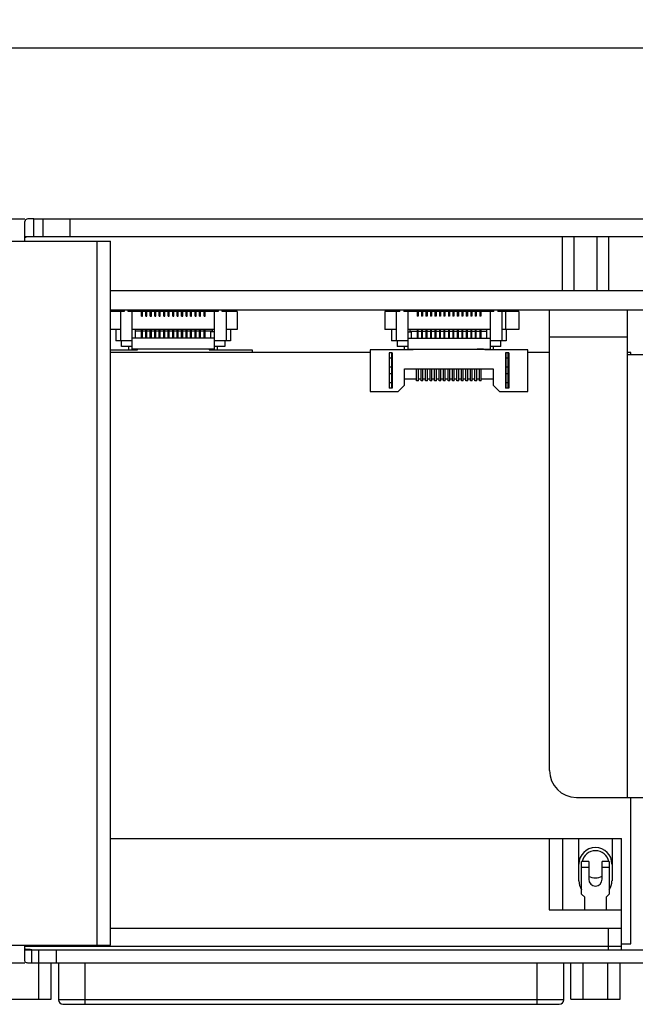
# Model space of a CAD drawing. Header units: inches. Extents: x 0 to 34, y 0 to 22.
# Tile 11 of 53: x 13.1 to 15.8, y 14.3 to 18.6. Entities that reach past the tile are written whole.
import ezdxf

# ---------------------------------------------------------------- set-up
doc = ezdxf.new("R2010")
doc.units = ezdxf.units.IN
doc.header["$LTSCALE"] = 1.87
doc.header["$MEASUREMENT"] = 0
doc.layers.get('0').update_dxf_attribs({"linetype": 'CONTINUOUS'})
doc.layers.add('02___PRT_ALL_AXES', color=7, linetype='CONTINUOUS')
doc.layers.add('DIMENSIONS', color=7, linetype='CONTINUOUS')
doc.styles.get("Standard").update_dxf_attribs({"font": 'txt', "width": 0.8})
doc.dimstyles.new('DIMSTYLE_1', dxfattribs={"dimtxt": 0.125, "dimasz": 0.18, "dimexe": 0.125, "dimexo": 0.0625, "dimgap": 0.0625, "dimtad": 0, "dimtih": 1, "dimtoh": 1, "dimzin": 0, "dimdsep": 46, "dimtxsty": 'STANDARD', "dimblk": '_FILLED', "dimblk1": '_FILLED', "dimblk2": '_FILLED', "dimcen": 0.09, "dimazin": 0, "dimtp": 0.01, "dimtm": 0.01, "dimtfac": 1, "dimtofl": 0, "dimtmove": 0, "dimatfit": 3, "dimldrblk": '_FILLED', "dimfxl": 1, "dimtolj": 1, "dimtzin": 0, "dimarcsym": 0})

# ---------------------------------------------------------------- blocks, each defined once
blk = doc.blocks.new('_FILLED')
at = {"color": 0, "linetype": 'BYBLOCK'}
blk.add_solid([(0, 0), (-1, 0.174), (-1, -0.174)], dxfattribs=at)
blk = doc.blocks.new('*D6')
at = {"layer": 'DIMENSIONS', "color": 2, "linetype": 'CONTINUOUS'}
for p, q in [((6.602, 16.7176), (6.602, 18.6352)), ((16.3028, 16.7176), (16.3028, 18.6352)), ((6.602, 18.5102), (10.5274, 18.5102)), ((16.3028, 18.5102), (12.3774, 18.5102))]:
    blk.add_line(p, q, dxfattribs=at)
at = {"layer": 'DIMENSIONS', "color": 2, "linetype": 'CONTINUOUS', "xscale": 0.18, "yscale": 0.18, "zscale": 0.18, "rotation": 180}
blk.add_blockref('_FILLED', (6.602, 18.5102), dxfattribs=at)
at = {"layer": 'DIMENSIONS', "color": 2, "linetype": 'CONTINUOUS', "xscale": 0.18, "yscale": 0.18, "zscale": 0.18}
blk.add_blockref('_FILLED', (16.3028, 18.5102), dxfattribs=at)
at = {"layer": 'DIMENSIONS', "color": 2, "linetype": 'CONTINUOUS', "insert": (11.4524, 18.5727), "char_height": 0.125, "width": 1.725, "attachment_point": 2, "line_spacing_factor": 0.9}
blk.add_mtext('2X 246.40{\\ftxt.shx;\\W1.000000;\\H0.125000; }[9.701]', dxfattribs=at)

msp = doc.modelspace()

# ---------------------------------------------------------------- linework, layer by layer
at = {"color": 7, "linetype": 'CONTINUOUS'}
for p, q in [((12.7099, 17.7602), (13.1036, 17.7602)), ((13.1036, 17.6618), (13.1036, 17.749)), ((13.143, 17.6815), (13.143, 17.7602)), ((13.143, 17.7602), (17.6729, 17.7602)), ((13.1824, 17.7602), (13.1824, 17.6815)), ((13.3005, 17.7602), (13.3005, 17.6815)), ((12.4957, 17.6618), (13.48, 17.6618)), ((13.4209, 14.5681), (13.4209, 17.6618)), ((13.48, 14.5681), (13.48, 17.6618)), ((15.4643, 17.6815), (15.4643, 17.4453)), ((15.5155, 17.6815), (15.5155, 17.4453)), ((15.6178, 17.6815), (15.6178, 17.4453)), ((15.6689, 17.6815), (15.6689, 17.4453)), ((13.48, 17.4453), (17.6729, 17.4453)), ((13.48, 17.3603), (17.6729, 17.3603)), ((13.5397, 17.3524), (13.48, 17.3524)), ((13.5229, 17.3524), (13.5229, 17.2244)), ((13.5397, 17.3603), (13.5397, 17.3524)), ((13.5574, 17.3524), (13.5574, 17.3603)), ((13.6151, 17.3524), (13.5574, 17.3524)), ((13.5741, 17.187), (13.5741, 17.3524)), ((13.6151, 17.3327), (13.6151, 17.3603)), ((13.6198, 17.3327), (13.6198, 17.3603)), ((13.6347, 17.3524), (13.6198, 17.3524)), ((13.6347, 17.3327), (13.6347, 17.3603)), ((13.6395, 17.3327), (13.6395, 17.3603)), ((13.6544, 17.3524), (13.6395, 17.3524)), ((13.6544, 17.3327), (13.6544, 17.3603)), ((13.6592, 17.3327), (13.6592, 17.3603)), ((13.6741, 17.3524), (13.6592, 17.3524)), ((13.6741, 17.3327), (13.6741, 17.3603)), ((13.6788, 17.3327), (13.6788, 17.3603)), ((13.6938, 17.3524), (13.6788, 17.3524)), ((13.6938, 17.3327), (13.6938, 17.3603)), ((13.6985, 17.3327), (13.6985, 17.3603)), ((13.7135, 17.3524), (13.6985, 17.3524)), ((13.7135, 17.3327), (13.7135, 17.3603)), ((13.7182, 17.3327), (13.7182, 17.3603)), ((13.7332, 17.3524), (13.7182, 17.3524)), ((13.7332, 17.3327), (13.7332, 17.3603)), ((13.7379, 17.3327), (13.7379, 17.3603)), ((13.7529, 17.3524), (13.7379, 17.3524)), ((13.7529, 17.3327), (13.7529, 17.3603)), ((13.7576, 17.3327), (13.7576, 17.3603)), ((13.7725, 17.3524), (13.7576, 17.3524)), ((13.7725, 17.3327), (13.7725, 17.3603)), ((13.7773, 17.3327), (13.7773, 17.3603)), ((13.7922, 17.3524), (13.7773, 17.3524)), ((13.7922, 17.3327), (13.7922, 17.3603)), ((13.797, 17.3327), (13.797, 17.3603)), ((13.8119, 17.3524), (13.797, 17.3524)), ((13.8119, 17.3327), (13.8119, 17.3603)), ((13.8166, 17.3327), (13.8166, 17.3603)), ((13.8316, 17.3524), (13.8166, 17.3524)), ((13.8316, 17.3327), (13.8316, 17.3603)), ((13.8363, 17.3327), (13.8363, 17.3603)), ((13.8513, 17.3524), (13.8363, 17.3524)), ((13.8513, 17.3327), (13.8513, 17.3603)), ((13.856, 17.3327), (13.856, 17.3603)), ((13.871, 17.3524), (13.856, 17.3524)), ((13.871, 17.3327), (13.871, 17.3603)), ((13.8757, 17.3327), (13.8757, 17.3603)), ((13.8907, 17.3524), (13.8757, 17.3524)), ((13.8907, 17.3327), (13.8907, 17.3603)), ((13.8954, 17.3327), (13.8954, 17.3603)), ((13.9531, 17.3524), (13.8954, 17.3524)), ((13.9363, 17.187), (13.9363, 17.3524)), ((13.9531, 17.3603), (13.9531, 17.3524)), ((13.9708, 17.3524), (13.9708, 17.3603)), ((14.0367, 17.3524), (13.9708, 17.3524)), ((13.9838, 17.3603), (13.9838, 17.3524)), ((13.9875, 17.3524), (13.9875, 17.2244)), ((14.0267, 17.3603), (14.0267, 17.3524)), ((14.0367, 17.3524), (14.0367, 17.2736)), ((14.7515, 17.3524), (14.6855, 17.3524)), ((14.6855, 17.3524), (14.6855, 17.2736)), ((14.6956, 17.3603), (14.6956, 17.3524)), ((14.7347, 17.3524), (14.7347, 17.2244)), ((14.7385, 17.3603), (14.7385, 17.3524)), ((14.7515, 17.3524), (14.7515, 17.3603)), ((14.7692, 17.3603), (14.7692, 17.3524)), ((14.8269, 17.3524), (14.7692, 17.3524)), ((14.7859, 17.3524), (14.7859, 17.187)), ((14.8269, 17.3603), (14.8269, 17.3327)), ((14.8316, 17.3603), (14.8316, 17.3327)), ((14.8466, 17.3524), (14.8316, 17.3524)), ((14.8466, 17.3603), (14.8466, 17.3327)), ((14.8513, 17.3603), (14.8513, 17.3327)), ((14.8662, 17.3524), (14.8513, 17.3524)), ((14.8662, 17.3603), (14.8662, 17.3327)), ((14.871, 17.3603), (14.871, 17.3327)), ((14.8859, 17.3524), (14.871, 17.3524)), ((14.8859, 17.3603), (14.8859, 17.3327)), ((14.8907, 17.3603), (14.8907, 17.3327)), ((14.9056, 17.3524), (14.8907, 17.3524)), ((14.9056, 17.3603), (14.9056, 17.3327)), ((14.9103, 17.3603), (14.9103, 17.3327)), ((14.9253, 17.3524), (14.9103, 17.3524)), ((14.9253, 17.3603), (14.9253, 17.3327)), ((14.93, 17.3603), (14.93, 17.3327)), ((14.945, 17.3524), (14.93, 17.3524)), ((14.945, 17.3603), (14.945, 17.3327)), ((14.9497, 17.3603), (14.9497, 17.3327)), ((14.9647, 17.3524), (14.9497, 17.3524)), ((14.9647, 17.3603), (14.9647, 17.3327)), ((14.9694, 17.3603), (14.9694, 17.3327)), ((14.9844, 17.3524), (14.9694, 17.3524)), ((14.9844, 17.3603), (14.9844, 17.3327)), ((14.9891, 17.3603), (14.9891, 17.3327)), ((15.004, 17.3524), (14.9891, 17.3524)), ((15.004, 17.3603), (15.004, 17.3327)), ((15.0088, 17.3603), (15.0088, 17.3327)), ((15.0237, 17.3524), (15.0088, 17.3524)), ((15.0237, 17.3603), (15.0237, 17.3327)), ((15.0284, 17.3603), (15.0284, 17.3327)), ((15.0434, 17.3524), (15.0284, 17.3524)), ((15.0434, 17.3603), (15.0434, 17.3327)), ((15.0481, 17.3603), (15.0481, 17.3327)), ((15.0631, 17.3524), (15.0481, 17.3524)), ((15.0631, 17.3603), (15.0631, 17.3327)), ((15.0678, 17.3603), (15.0678, 17.3327)), ((15.0828, 17.3524), (15.0678, 17.3524)), ((15.0828, 17.3603), (15.0828, 17.3327)), ((15.0875, 17.3603), (15.0875, 17.3327)), ((15.1025, 17.3524), (15.0875, 17.3524)), ((15.1025, 17.3603), (15.1025, 17.3327)), ((15.1072, 17.3603), (15.1072, 17.3327)), ((15.1649, 17.3524), (15.1072, 17.3524)), ((15.1481, 17.3524), (15.1481, 17.187)), ((15.1649, 17.3524), (15.1649, 17.3603)), ((15.1826, 17.3603), (15.1826, 17.3524)), ((15.2741, 17.3524), (15.1826, 17.3524)), ((15.1993, 17.3524), (15.1993, 17.2244)), ((15.2151, 17.3524), (15.2151, 17.2736)), ((15.2741, 17.3524), (15.2741, 17.2736)), ((15.4091, 15.3358), (15.4091, 17.3603)), ((15.7517, 15.2177), (15.7517, 17.3603)), ((13.6198, 17.3347), (13.6151, 17.3347)), ((13.6151, 17.3327), (13.6198, 17.3327)), ((13.6395, 17.3347), (13.6347, 17.3347)), ((13.6347, 17.3327), (13.6395, 17.3327)), ((13.6592, 17.3347), (13.6544, 17.3347)), ((13.6544, 17.3327), (13.6592, 17.3327)), ((13.6788, 17.3347), (13.6741, 17.3347)), ((13.6741, 17.3327), (13.6788, 17.3327)), ((13.6985, 17.3347), (13.6938, 17.3347)), ((13.6938, 17.3327), (13.6985, 17.3327)), ((13.7182, 17.3347), (13.7135, 17.3347)), ((13.7135, 17.3327), (13.7182, 17.3327)), ((13.7379, 17.3347), (13.7332, 17.3347)), ((13.7332, 17.3327), (13.7379, 17.3327)), ((13.7576, 17.3347), (13.7529, 17.3347)), ((13.7529, 17.3327), (13.7576, 17.3327)), ((13.7773, 17.3347), (13.7725, 17.3347)), ((13.7725, 17.3327), (13.7773, 17.3327)), ((13.797, 17.3347), (13.7922, 17.3347)), ((13.7922, 17.3327), (13.797, 17.3327)), ((13.8166, 17.3347), (13.8119, 17.3347)), ((13.8119, 17.3327), (13.8166, 17.3327)), ((13.8363, 17.3347), (13.8316, 17.3347)), ((13.8316, 17.3327), (13.8363, 17.3327)), ((13.856, 17.3347), (13.8513, 17.3347)), ((13.8513, 17.3327), (13.856, 17.3327)), ((13.8757, 17.3347), (13.871, 17.3347)), ((13.871, 17.3327), (13.8757, 17.3327)), ((13.8954, 17.3347), (13.8907, 17.3347)), ((13.8907, 17.3327), (13.8954, 17.3327)), ((14.8269, 17.3347), (14.8316, 17.3347)), ((14.8316, 17.3327), (14.8269, 17.3327)), ((14.8466, 17.3347), (14.8513, 17.3347)), ((14.8513, 17.3327), (14.8466, 17.3327)), ((14.8662, 17.3347), (14.871, 17.3347)), ((14.871, 17.3327), (14.8662, 17.3327)), ((14.8859, 17.3347), (14.8907, 17.3347)), ((14.8907, 17.3327), (14.8859, 17.3327)), ((14.9056, 17.3347), (14.9103, 17.3347)), ((14.9103, 17.3327), (14.9056, 17.3327)), ((14.9253, 17.3347), (14.93, 17.3347)), ((14.93, 17.3327), (14.9253, 17.3327)), ((14.945, 17.3347), (14.9497, 17.3347)), ((14.9497, 17.3327), (14.945, 17.3327)), ((14.9647, 17.3347), (14.9694, 17.3347)), ((14.9694, 17.3327), (14.9647, 17.3327)), ((14.9844, 17.3347), (14.9891, 17.3347)), ((14.9891, 17.3327), (14.9844, 17.3327)), ((15.004, 17.3347), (15.0088, 17.3347)), ((15.0088, 17.3327), (15.004, 17.3327)), ((15.0237, 17.3347), (15.0284, 17.3347)), ((15.0284, 17.3327), (15.0237, 17.3327)), ((15.0434, 17.3347), (15.0481, 17.3347)), ((15.0481, 17.3327), (15.0434, 17.3327)), ((15.0631, 17.3347), (15.0678, 17.3347)), ((15.0678, 17.3327), (15.0631, 17.3327)), ((15.0828, 17.3347), (15.0875, 17.3347)), ((15.0875, 17.3327), (15.0828, 17.3327)), ((15.1025, 17.3347), (15.1072, 17.3347)), ((15.1072, 17.3327), (15.1025, 17.3327)), ((13.5229, 17.2736), (13.48, 17.2736)), ((13.5033, 17.2736), (13.5033, 17.2244)), ((13.9363, 17.2736), (13.5741, 17.2736)), ((13.5899, 17.2362), (13.5899, 17.2736)), ((13.6151, 17.2658), (13.5899, 17.2658)), ((13.6151, 17.2362), (13.6151, 17.2736)), ((13.6198, 17.2362), (13.6198, 17.2736)), ((13.6347, 17.2658), (13.6198, 17.2658)), ((13.6347, 17.2362), (13.6347, 17.2736)), ((13.6395, 17.2362), (13.6395, 17.2736)), ((13.6544, 17.2658), (13.6395, 17.2658)), ((13.6544, 17.2362), (13.6544, 17.2736)), ((13.6592, 17.2362), (13.6592, 17.2736)), ((13.6741, 17.2658), (13.6592, 17.2658)), ((13.6741, 17.2362), (13.6741, 17.2736)), ((13.6788, 17.2362), (13.6788, 17.2736)), ((13.6938, 17.2658), (13.6788, 17.2658)), ((13.6938, 17.2362), (13.6938, 17.2736)), ((13.6985, 17.2362), (13.6985, 17.2736)), ((13.7135, 17.2658), (13.6985, 17.2658)), ((13.7135, 17.2362), (13.7135, 17.2736)), ((13.7182, 17.2362), (13.7182, 17.2736)), ((13.7332, 17.2658), (13.7182, 17.2658)), ((13.7332, 17.2362), (13.7332, 17.2736)), ((13.7379, 17.2362), (13.7379, 17.2736)), ((13.7529, 17.2658), (13.7379, 17.2658)), ((13.7529, 17.2362), (13.7529, 17.2736)), ((13.7576, 17.2362), (13.7576, 17.2736)), ((13.7725, 17.2658), (13.7576, 17.2658)), ((13.7725, 17.2362), (13.7725, 17.2736)), ((13.7773, 17.2362), (13.7773, 17.2736)), ((13.7922, 17.2658), (13.7773, 17.2658)), ((13.7922, 17.2362), (13.7922, 17.2736)), ((13.797, 17.2362), (13.797, 17.2736)), ((13.8119, 17.2658), (13.797, 17.2658)), ((13.8119, 17.2362), (13.8119, 17.2736)), ((13.8166, 17.2362), (13.8166, 17.2736)), ((13.8316, 17.2658), (13.8166, 17.2658)), ((13.8316, 17.2362), (13.8316, 17.2736)), ((13.8363, 17.2362), (13.8363, 17.2736)), ((13.8513, 17.2658), (13.8363, 17.2658)), ((13.8513, 17.2362), (13.8513, 17.2736)), ((13.856, 17.2362), (13.856, 17.2736)), ((13.871, 17.2658), (13.856, 17.2658)), ((13.871, 17.2362), (13.871, 17.2736)), ((13.8757, 17.2362), (13.8757, 17.2736)), ((13.8907, 17.2658), (13.8757, 17.2658)), ((13.8907, 17.2362), (13.8907, 17.2736)), ((13.8954, 17.2362), (13.8954, 17.2736)), ((13.9265, 17.2658), (13.8954, 17.2658)), ((13.9265, 17.2736), (13.9265, 17.2638)), ((14.0367, 17.2736), (13.9875, 17.2736)), ((14.0072, 17.2736), (14.0072, 17.2244)), ((14.7347, 17.2736), (14.6855, 17.2736)), ((14.7151, 17.2736), (14.7151, 17.2244)), ((15.1481, 17.2736), (14.7859, 17.2736)), ((14.7958, 17.2736), (14.7958, 17.2638)), ((14.7958, 17.2658), (14.8269, 17.2658)), ((14.8269, 17.2736), (14.8269, 17.2362)), ((14.8316, 17.2362), (14.8316, 17.2736)), ((14.8316, 17.2658), (14.8466, 17.2658)), ((14.8466, 17.2736), (14.8466, 17.2362)), ((14.8513, 17.2362), (14.8513, 17.2736)), ((14.8513, 17.2658), (14.8662, 17.2658)), ((14.8662, 17.2736), (14.8662, 17.2362)), ((14.871, 17.2362), (14.871, 17.2736)), ((14.871, 17.2658), (14.8859, 17.2658)), ((14.8859, 17.2736), (14.8859, 17.2362)), ((14.8907, 17.2362), (14.8907, 17.2736)), ((14.8907, 17.2658), (14.9056, 17.2658)), ((14.9056, 17.2736), (14.9056, 17.2362)), ((14.9103, 17.2362), (14.9103, 17.2736)), ((14.9103, 17.2658), (14.9253, 17.2658)), ((14.9253, 17.2736), (14.9253, 17.2362)), ((14.93, 17.2362), (14.93, 17.2736)), ((14.93, 17.2658), (14.945, 17.2658)), ((14.945, 17.2736), (14.945, 17.2362)), ((14.9497, 17.2362), (14.9497, 17.2736)), ((14.9497, 17.2658), (14.9647, 17.2658)), ((14.9647, 17.2736), (14.9647, 17.2362)), ((14.9694, 17.2362), (14.9694, 17.2736)), ((14.9694, 17.2658), (14.9844, 17.2658)), ((14.9844, 17.2736), (14.9844, 17.2362)), ((14.9891, 17.2362), (14.9891, 17.2736)), ((14.9891, 17.2658), (15.004, 17.2658)), ((15.004, 17.2736), (15.004, 17.2362)), ((15.0088, 17.2362), (15.0088, 17.2736)), ((15.0088, 17.2658), (15.0237, 17.2658)), ((15.0237, 17.2736), (15.0237, 17.2362)), ((15.0284, 17.2362), (15.0284, 17.2736)), ((15.0284, 17.2658), (15.0434, 17.2658)), ((15.0434, 17.2736), (15.0434, 17.2362)), ((15.0481, 17.2362), (15.0481, 17.2736)), ((15.0481, 17.2658), (15.0631, 17.2658)), ((15.0631, 17.2736), (15.0631, 17.2362)), ((15.0678, 17.2362), (15.0678, 17.2736)), ((15.0678, 17.2658), (15.0828, 17.2658)), ((15.0828, 17.2736), (15.0828, 17.2362)), ((15.0875, 17.2362), (15.0875, 17.2736)), ((15.0875, 17.2658), (15.1025, 17.2658)), ((15.1025, 17.2736), (15.1025, 17.2362)), ((15.1072, 17.2736), (15.1072, 17.2362)), ((15.1072, 17.2658), (15.1324, 17.2658)), ((15.1324, 17.2736), (15.1324, 17.2362)), ((15.2741, 17.2736), (15.1993, 17.2736)), ((15.219, 17.2736), (15.219, 17.2244)), ((13.5741, 17.2244), (13.5033, 17.2244)), ((13.5277, 17.1988), (13.5277, 17.2244)), ((13.9363, 17.2362), (13.5741, 17.2362)), ((13.6198, 17.2461), (13.6151, 17.2461)), ((13.6395, 17.2461), (13.6347, 17.2461)), ((13.6592, 17.2461), (13.6544, 17.2461)), ((13.6788, 17.2461), (13.6741, 17.2461)), ((13.6985, 17.2461), (13.6938, 17.2461)), ((13.7182, 17.2461), (13.7135, 17.2461)), ((13.7379, 17.2461), (13.7332, 17.2461)), ((13.7576, 17.2461), (13.7529, 17.2461)), ((13.7773, 17.2461), (13.7725, 17.2461)), ((13.797, 17.2461), (13.7922, 17.2461)), ((13.8166, 17.2461), (13.8119, 17.2461)), ((13.8363, 17.2461), (13.8316, 17.2461)), ((13.856, 17.2461), (13.8513, 17.2461)), ((13.8757, 17.2461), (13.871, 17.2461)), ((13.8954, 17.2461), (13.8907, 17.2461)), ((13.9363, 17.2638), (13.9206, 17.2638)), ((13.9206, 17.2362), (13.9206, 17.2638)), ((14.0072, 17.2244), (13.9363, 17.2244)), ((13.9828, 17.2244), (13.9828, 17.1988)), ((14.7859, 17.2244), (14.7151, 17.2244)), ((14.7395, 17.2244), (14.7395, 17.1988)), ((14.7859, 17.2638), (14.8017, 17.2638)), ((14.7859, 17.2362), (15.1481, 17.2362)), ((14.8017, 17.2638), (14.8017, 17.2362)), ((14.8269, 17.2461), (14.8316, 17.2461)), ((14.8466, 17.2461), (14.8513, 17.2461)), ((14.8662, 17.2461), (14.871, 17.2461)), ((14.8859, 17.2461), (14.8907, 17.2461)), ((14.9056, 17.2461), (14.9103, 17.2461)), ((14.9253, 17.2461), (14.93, 17.2461)), ((14.945, 17.2461), (14.9497, 17.2461)), ((14.9647, 17.2461), (14.9694, 17.2461)), ((14.9844, 17.2461), (14.9891, 17.2461)), ((15.004, 17.2461), (15.0088, 17.2461)), ((15.0237, 17.2461), (15.0284, 17.2461)), ((15.0434, 17.2461), (15.0481, 17.2461)), ((15.0631, 17.2461), (15.0678, 17.2461)), ((15.0828, 17.2461), (15.0875, 17.2461)), ((15.1025, 17.2461), (15.1072, 17.2461)), ((15.219, 17.2244), (15.1481, 17.2244)), ((15.1946, 17.1988), (15.1946, 17.2244)), ((15.4091, 17.2421), (15.7517, 17.2421)), ((13.48, 17.1851), (13.5977, 17.1851)), ((13.5741, 17.1988), (13.5277, 17.1988)), ((13.5603, 17.1851), (13.5603, 17.1988)), ((13.9363, 17.187), (13.5741, 17.187)), ((13.5977, 17.1851), (13.5977, 17.187)), ((13.9127, 17.187), (13.9127, 17.1851)), ((13.9127, 17.1851), (14.1017, 17.1851)), ((13.9828, 17.1988), (13.9363, 17.1988)), ((13.9501, 17.1851), (13.9501, 17.1988)), ((14.1017, 17.1851), (14.1017, 17.1734)), ((14.8096, 17.1851), (14.6206, 17.1851)), ((14.6206, 17.1851), (14.6206, 17.002)), ((14.7859, 17.1988), (14.7395, 17.1988)), ((14.7721, 17.1851), (14.7721, 17.1988)), ((14.7859, 17.187), (15.1481, 17.187)), ((14.8096, 17.187), (14.8096, 17.1851)), ((15.091, 17.189), (15.1186, 17.189)), ((15.091, 17.187), (15.091, 17.189)), ((15.1048, 17.189), (15.1048, 17.187)), ((15.1186, 17.187), (15.1186, 17.189)), ((15.1245, 17.1851), (15.1245, 17.187)), ((15.3135, 17.1851), (15.1245, 17.1851)), ((15.1946, 17.1988), (15.1481, 17.1988)), ((15.1619, 17.1988), (15.1619, 17.1851)), ((15.3135, 17.002), (15.3135, 17.1851)), ((14.6206, 17.1734), (13.48, 17.1734)), ((14.7178, 17.1713), (14.7044, 17.1713)), ((14.7044, 17.1713), (14.7044, 17.0158)), ((14.7178, 17.1477), (14.7044, 17.1477)), ((14.7062, 17.0158), (14.7062, 17.1713)), ((14.716, 17.0158), (14.716, 17.1713)), ((14.7178, 17.1713), (14.7178, 17.0158)), ((15.23, 17.1713), (15.2159, 17.1713)), ((15.2159, 17.1713), (15.2159, 17.0158)), ((15.23, 17.1477), (15.2159, 17.1477)), ((15.218, 17.0158), (15.218, 17.1713)), ((15.2279, 17.0158), (15.2279, 17.1713)), ((15.23, 17.1713), (15.23, 17.0158)), ((15.4091, 17.1734), (15.3135, 17.1734)), ((15.7663, 17.1734), (15.7517, 17.1734)), ((15.7517, 17.1634), (15.8698, 17.1634)), ((14.7062, 17.128), (14.7044, 17.128)), ((14.716, 17.1083), (14.7062, 17.1083)), ((14.7178, 17.128), (14.716, 17.128)), ((14.7721, 17.1004), (15.1619, 17.1004)), ((14.7721, 17.0295), (14.7721, 17.1004)), ((14.8253, 17.0475), (14.8253, 17.1004)), ((14.8332, 17.0475), (14.8332, 17.1004)), ((14.845, 17.0475), (14.845, 17.1004)), ((14.8529, 17.0475), (14.8529, 17.1004)), ((14.8647, 17.0475), (14.8647, 17.1004)), ((14.8725, 17.0475), (14.8725, 17.1004)), ((14.8844, 17.0475), (14.8844, 17.1004)), ((14.8922, 17.0475), (14.8922, 17.1004)), ((14.904, 17.0475), (14.904, 17.1004)), ((14.9119, 17.0475), (14.9119, 17.1004)), ((14.9237, 17.0475), (14.9237, 17.1004)), ((14.9316, 17.0475), (14.9316, 17.1004)), ((14.9434, 17.0475), (14.9434, 17.1004)), ((14.9513, 17.0475), (14.9513, 17.1004)), ((14.9631, 17.0475), (14.9631, 17.1004)), ((14.971, 17.0475), (14.971, 17.1004)), ((14.9828, 17.0475), (14.9828, 17.1004)), ((14.9907, 17.0475), (14.9907, 17.1004)), ((15.0025, 17.0475), (15.0025, 17.1004)), ((15.0103, 17.0475), (15.0103, 17.1004)), ((15.0221, 17.0475), (15.0221, 17.1004)), ((15.03, 17.0475), (15.03, 17.1004)), ((15.0418, 17.0475), (15.0418, 17.1004)), ((15.0497, 17.0475), (15.0497, 17.1004)), ((15.0615, 17.0475), (15.0615, 17.1004)), ((15.0694, 17.0475), (15.0694, 17.1004)), ((15.0812, 17.0475), (15.0812, 17.1004)), ((15.0891, 17.0475), (15.0891, 17.1004)), ((15.1009, 17.0475), (15.1009, 17.1004)), ((15.1088, 17.0475), (15.1088, 17.1004)), ((15.1619, 17.1004), (15.1619, 17.0295)), ((15.218, 17.128), (15.2159, 17.128)), ((15.2279, 17.1083), (15.218, 17.1083)), ((15.23, 17.128), (15.2279, 17.128)), ((14.7062, 17.0591), (14.7044, 17.0591)), ((14.716, 17.0788), (14.7062, 17.0788)), ((14.7178, 17.0591), (14.716, 17.0591)), ((14.8253, 17.0551), (14.7721, 17.0551)), ((14.845, 17.0551), (14.8332, 17.0551)), ((14.8647, 17.0551), (14.8529, 17.0551)), ((14.8844, 17.0551), (14.8725, 17.0551)), ((14.904, 17.0551), (14.8922, 17.0551)), ((14.9237, 17.0551), (14.9119, 17.0551)), ((14.9434, 17.0551), (14.9316, 17.0551)), ((14.9631, 17.0551), (14.9513, 17.0551)), ((14.9828, 17.0551), (14.971, 17.0551)), ((15.0025, 17.0551), (14.9907, 17.0551)), ((15.0221, 17.0551), (15.0103, 17.0551)), ((15.0418, 17.0551), (15.03, 17.0551)), ((15.0615, 17.0551), (15.0497, 17.0551)), ((15.0812, 17.0551), (15.0694, 17.0551)), ((15.1009, 17.0551), (15.0891, 17.0551)), ((15.1619, 17.0551), (15.1088, 17.0551)), ((15.218, 17.0591), (15.2159, 17.0591)), ((15.2279, 17.0788), (15.218, 17.0788)), ((15.23, 17.0591), (15.2279, 17.0591)), ((14.7178, 17.0394), (14.7044, 17.0394)), ((14.7178, 17.0158), (14.7044, 17.0158)), ((14.7446, 17.002), (14.7721, 17.0295)), ((14.8332, 17.0475), (14.8253, 17.0475)), ((14.8529, 17.0475), (14.845, 17.0475)), ((14.8725, 17.0475), (14.8647, 17.0475)), ((14.8922, 17.0475), (14.8844, 17.0475)), ((14.9119, 17.0475), (14.904, 17.0475)), ((14.9316, 17.0475), (14.9237, 17.0475)), ((14.9513, 17.0475), (14.9434, 17.0475)), ((14.971, 17.0475), (14.9631, 17.0475)), ((14.9907, 17.0475), (14.9828, 17.0475)), ((15.0103, 17.0475), (15.0025, 17.0475)), ((15.03, 17.0475), (15.0221, 17.0475)), ((15.0497, 17.0475), (15.0418, 17.0475)), ((15.0694, 17.0475), (15.0615, 17.0475)), ((15.0891, 17.0475), (15.0812, 17.0475)), ((15.1088, 17.0475), (15.1009, 17.0475)), ((15.1619, 17.0295), (15.1895, 17.002)), ((15.23, 17.0394), (15.2159, 17.0394)), ((15.23, 17.0158), (15.2159, 17.0158)), ((14.6206, 17.002), (14.7446, 17.002)), ((15.1895, 17.002), (15.3135, 17.002)), ((15.5272, 15.2177), (15.8614, 15.2177)), ((13.48, 15.0366), (15.7257, 15.0366)), ((15.4084, 15.0366), (15.4084, 14.7236)), ((15.4674, 14.7236), (15.4674, 15.0366)), ((15.5383, 14.8516), (15.5383, 15.0366)), ((15.684, 15.0366), (15.684, 14.8516)), ((15.7257, 14.5642), (15.7257, 15.0366)), ((15.5816, 14.9353), (15.5501, 14.9353)), ((15.5501, 14.7925), (15.5501, 14.9353)), ((15.5816, 14.9353), (15.5816, 14.8575)), ((15.6721, 14.9353), (15.6407, 14.9353)), ((15.6407, 14.8575), (15.6407, 14.9353)), ((15.6721, 14.9353), (15.6721, 14.7925)), ((15.5501, 14.9116), (15.5816, 14.9116)), ((15.6407, 14.9116), (15.6721, 14.9116)), ((15.5501, 14.7925), (15.5639, 14.7788)), ((15.5639, 14.7236), (15.5639, 14.7788)), ((15.6584, 14.7788), (15.6721, 14.7925)), ((15.6584, 14.7788), (15.6584, 14.7236)), ((15.4084, 14.7236), (15.7257, 14.7236)), ((13.48, 14.6429), (15.7257, 14.6429)), ((15.6666, 14.6429), (15.6666, 14.5484)), ((12.4957, 14.5681), (13.48, 14.5681)), ((13.1036, 14.4978), (13.1036, 14.5681)), ((13.1036, 14.5642), (15.7257, 14.5642)), ((13.1331, 14.4894), (13.1331, 14.5484)), ((13.1627, 14.5484), (13.1627, 14.4894)), ((13.2414, 14.5484), (13.2414, 14.4894)), ((15.7257, 14.5734), (15.7663, 14.5734)), ((15.7257, 14.5484), (15.7257, 14.5642)), ((13.1036, 14.4894), (12.7099, 14.4894)), ((16.3442, 14.4894), (13.1331, 14.4894)), ((13.1651, 14.3304), (13.1651, 14.4894)), ((13.2191, 14.3304), (13.2191, 14.4894)), ((13.2505, 14.4894), (13.2505, 14.328)), ((13.3686, 14.3083), (13.3686, 14.4894)), ((15.3536, 14.4894), (15.3536, 14.3083)), ((15.4718, 14.328), (15.4718, 14.4894)), ((15.5032, 14.3304), (15.5032, 14.4894)), ((15.5578, 14.3304), (15.5578, 14.4894)), ((15.6658, 14.3304), (15.6658, 14.4894)), ((15.7191, 14.3304), (15.7191, 14.4894)), ((13.0032, 14.3304), (13.2191, 14.3304)), ((15.4718, 14.328), (13.2505, 14.328)), ((15.5032, 14.3304), (15.7191, 14.3304)), ((13.2702, 14.3083), (15.4521, 14.3083))]:
    msp.add_line(p, q, dxfattribs=at)
at = {"color": 3, "linetype": 'CONTINUOUS'}
for p, q in [((17.6729, 17.6815), (13.1036, 17.6815)), ((13.1036, 14.5484), (16.3442, 14.5484))]:
    msp.add_line(p, q, dxfattribs=at)
at = {"color": 7, "linetype": 'CONTINUOUS'}
for centre, radius, start, end in [((15.5272, 15.3358), 0.1181, 180, 270), ((15.6111, 14.9244), 0.0728, 0, 180), ((15.6111, 14.8516), 0.0728, 180, 213.0875), ((15.6111, 14.8575), 0.0295, 180, 360), ((15.6111, 14.8516), 0.0728, 326.9125, 360), ((13.2702, 14.328), 0.0197, 180, 270), ((15.4521, 14.328), 0.0197, 270, 360)]:
    msp.add_arc(centre, radius, start, end, dxfattribs=at)
for points, knots in [([(13.143, 17.7602), (13.1388, 17.7602), (13.1315, 17.7602), (13.1212, 17.76), (13.113, 17.7592), (13.1054, 17.7562), (13.1039, 17.7513), (13.1036, 17.749)], [0, 0, 0, 0, 0.280357, 0.491596, 0.688943, 0.845769, 1, 1, 1, 1]), ([(13.1331, 14.4894), (13.13, 14.4894), (13.1245, 14.4894), (13.1168, 14.4895), (13.1106, 14.4902), (13.1049, 14.4924), (13.1038, 14.4961), (13.1036, 14.4978)], [0, 0, 0, 0, 0.279716, 0.493925, 0.692301, 0.848372, 1, 1, 1, 1])]:
    msp.add_open_spline(points, degree=3, knots=knots, dxfattribs=at)
at = {"color": 3, "linetype": 'CONTINUOUS'}
for points, knots in [([(13.143, 17.6815), (13.1372, 17.6815), (13.129, 17.6815), (13.119, 17.6813), (13.1133, 17.6809), (13.109, 17.6801), (13.1062, 17.6792), (13.104, 17.678), (13.1038, 17.6766), (13.1036, 17.6759)], [0, 0, 0, 0, 0.417887, 0.595431, 0.728447, 0.832414, 0.905919, 0.949393, 1, 1, 1, 1]), ([(13.1331, 14.5484), (13.1288, 14.5484), (13.121, 14.5485), (13.1119, 14.5485), (13.1041, 14.5501), (13.1036, 14.5526)], [0, 0, 0, 0, 0.425143, 0.741654, 1, 1, 1, 1])]:
    msp.add_open_spline(points, degree=3, knots=knots, dxfattribs=at)
at = {"layer": '02___PRT_ALL_AXES', "color": 7, "linetype": 'CONTINUOUS'}
for p, q in [((13.5312, 17.3603), (13.5312, 17.3524)), ((15.191, 17.3603), (15.191, 17.3524)), ((15.243, 17.3603), (15.243, 17.3524)), ((15.7663, 17.1634), (15.7663, 17.1734)), ((15.7663, 14.5734), (15.7663, 15.2177))]:
    msp.add_line(p, q, dxfattribs=at)
for start, end in [(11.1246, 168.8754), (240.2518, 299.7482)]:
    msp.add_arc((15.6111, 14.9234), 0.06, start, end, dxfattribs=at)

# ---------------------------------------------------------------- dimensions: what is measured, and where the dimension line sits
at = {"layer": 'DIMENSIONS', "color": 2, "linetype": 'CONTINUOUS'}
dim = msp.add_linear_dim(base=(6.602, 18.5102), p1=(16.3028, 16.6551), p2=(6.602, 16.6551), angle=180, text='2X <>', dimstyle='DIMSTYLE_1', dxfattribs=at)
dim.commit()
dim.dimension.update_dxf_attribs({"geometry": '*D6', "text_midpoint": (11.4524, 18.5102), "dimtype": 160})

doc.saveas('drawing.dxf')
